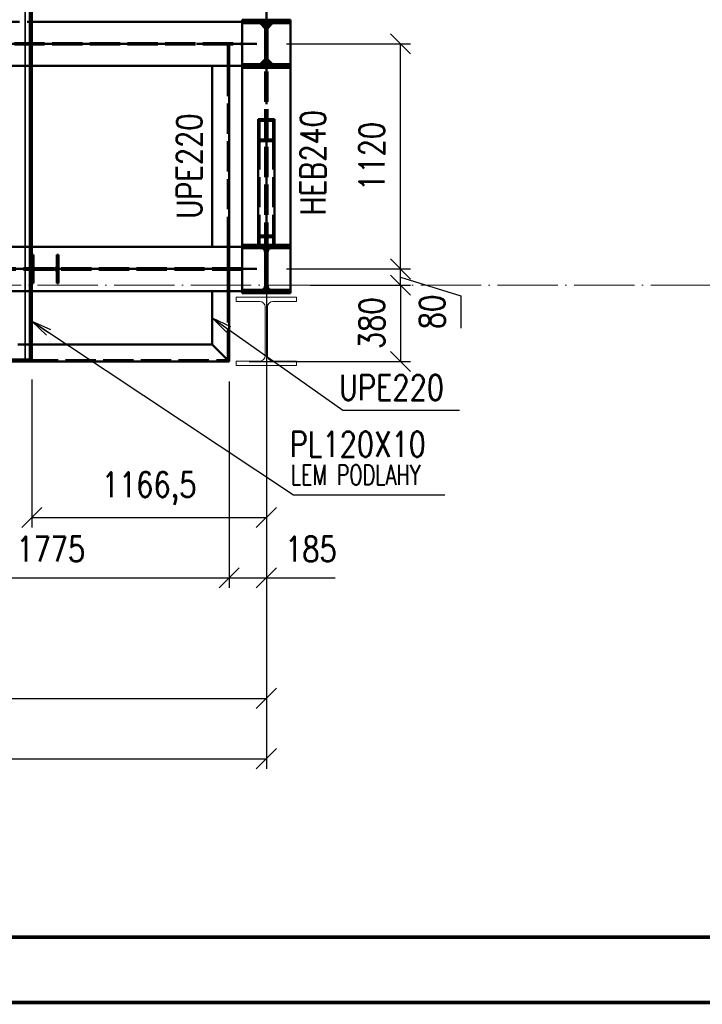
# Paper-space layout 'Layout1' of a CAD drawing. Extents: x -2 to 1033, y -36 to 596.
# Tile 14 of 60: x 389 to 457, y 0 to 98. Entities that reach past the tile are written whole.
import ezdxf
from ezdxf.enums import TextEntityAlignment as Align

# ---------------------------------------------------------------- set-up
doc = ezdxf.new("R2010")
doc.units = 0
for name, pattern in [('ACAD_ISO02W100', [15, 12, -3]), ('ACAD_ISO04W100', [30.5, 24, -3, 0.5, -3]), ('HP_01_CER_B', [8, 5, -1, 1, -1])]:
    doc.linetypes.add(name, pattern=pattern)
doc.layers.get('0').update_dxf_attribs({"linetype": 'CONTINUOUS'})
doc.layers.get('DEFPOINTS').update_dxf_attribs({"color": 132, "linetype": 'CONTINUOUS'})
doc.layers.add('RAMECEK_HP', color=251, linetype='CONTINUOUS')
for name, color, linetype, lineweight in [('SS_1.ET-HALA_TaO-RASTR', 7, 'HP_01_CER_B', 13), ('SS_1.ET-HALA_TaO-SLOUP', 9, 'CONTINUOUS', 13), ('SS_2.ET-HALA_TaO-VESTAVBA_A1÷B2-P.NOSNIK', 172, 'CONTINUOUS', 50), ('SS_2.ET-HALA_TaO-VESTAVBA_A1÷B2-PODLAHA_LEM', 102, 'CONTINUOUS', 50), ('SS_2.ET-HALA_TaO-VESTAVBA_A1÷B2-TRAPEZ.PLECH', 153, 'CONTINUOUS', 18), ('SS_2.ET-HALA_TaO-VESTAVBA_A1÷B2-VAZBA', 200, 'CONTINUOUS', 50), ('SS_KOTY', 3, 'CONTINUOUS', 25), ('SS_POPIS_PROFILU', 13, 'CONTINUOUS', 25), ('SS_SRAFY', 8, 'CONTINUOUS', 18)]:
    doc.layers.add(name, color=color, linetype=linetype, lineweight=lineweight)
doc.styles.add('ROMANS', font='romans.shx', dxfattribs={"width": 0.8})
doc.styles.add('romans.shx', font='romans.shx', dxfattribs={"height": 5})
doc.dimstyles.new('A-1_(2.5)_50AS', dxfattribs={"dimtxt": 2.5, "dimasz": 2, "dimexe": 1, "dimexo": 2, "dimgap": 0, "dimtad": 0, "dimdec": 1, "dimlfac": 50, "dimrnd": 1, "dimtxsty": 'ROMANS', "dimblk1": 'OBLIQUE', "dimblk2": 'OBLIQUE', "dimsah": 1, "dimcen": 2, "dimclrd": 256, "dimclre": 256, "dimclrt": 256, "dimadec": 1, "dimazin": 2, "dimtfac": 0.714286, "dimtdec": 1, "dimtmove": 0, "dimatfit": 3, "dimldrblk": 'OPEN', "dimfxl": 1, "dimtvp": 1.142857, "dimtfill": 1, "dimtolj": 1, "dimlwd": -1, "dimlwe": -1, "dimarcsym": 0})
pattern_1 = [(45, (-20.88442, -83.62095), (-0.044901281, 0.044901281), [])]

# ---------------------------------------------------------------- blocks, each defined once
blk = doc.blocks.new('*U6')
at = {"layer": 'RAMECEK_HP', "lineweight": 35, "const_width": 0.35}
for points in [[(0, 594), (0, 0), (841, 0), (841, 594)], [(6.5, 587.5), (6.5, 6.5), (834.5, 6.5), (834.5, 587.5)]]:
    blk.add_lwpolyline(points, close=True, dxfattribs=at)
at = {"layer": 'DEFPOINTS', "style": 'ROMANS', "width": 0.8}
blk.add_attdef('TISK', text='', height=10, dxfattribs=at).set_placement((841, -33), align=Align.RIGHT)
blk = doc.blocks.new('_Oblique')
at = {"color": 0, "linetype": 'ByBlock', "lineweight": -2}
blk.add_line((-0.5, -0.5), (0.5, 0.5), dxfattribs=at)
blk = doc.blocks.new('*D79')
at = {"layer": 'DEFPOINTS', "color": 0, "transparency": 16777216}
for p in [(374.416, 63.779, -4863.2), (409.916, 63.779, -4863.2), (409.916, 42.26)]:
    blk.add_point(p, dxfattribs=at)
at = {"layer": 'SS_KOTY', "transparency": 16777216}
for p, q in [((374.416, 61.779), (374.416, 41.26)), ((409.916, 61.779), (409.916, 41.26)), ((374.416, 42.26), (409.916, 42.26))]:
    blk.add_line(p, q, dxfattribs=at)
at = {"layer": 'SS_KOTY', "transparency": 16777216, "xscale": 2, "yscale": 2, "zscale": 2, "rotation": 180}
blk.add_blockref('_Oblique', (374.416, 42.26), dxfattribs=at)
at = {"layer": 'SS_KOTY', "transparency": 16777216, "xscale": 2, "yscale": 2, "zscale": 2}
blk.add_blockref('_Oblique', (409.916, 42.26), dxfattribs=at)
at = {"layer": 'SS_KOTY', "transparency": 16777216, "insert": (392.166, 45.117), "char_height": 2.5, "attachment_point": 5, "style": 'ROMANS', "bg_fill": 3, "box_fill_scale": 1.1, "bg_fill_color": 256, "bg_fill_true_color": 13158600, "bg_fill_transparency": 0}
blk.add_mtext('\\A1;1775', dxfattribs=at)
blk = doc.blocks.new('_OPEN')
at = {"color": 0, "linetype": 'ByBlock'}
for p, q in [((-1, 0.167), (0, 0)), ((0, 0), (-1, -0.167)), ((0, 0), (-1, 0))]:
    blk.add_line(p, q, dxfattribs=at)
blk = doc.blocks.new('*D80')
at = {"layer": 'DEFPOINTS', "color": 0, "transparency": 16777216}
for p in [(413.616, 72.979, -4863.2), (409.916, 63.779, -4863.2), (413.616, 42.26)]:
    blk.add_point(p, dxfattribs=at)
at = {"layer": 'SS_KOTY', "transparency": 16777216}
for p, q in [((413.616, 70.979), (413.616, 41.26)), ((409.916, 61.779), (409.916, 41.26)), ((409.916, 42.26), (413.616, 42.26)), ((413.616, 42.26), (420.473, 42.26))]:
    blk.add_line(p, q, dxfattribs=at)
at = {"layer": 'SS_KOTY', "transparency": 16777216, "xscale": 2, "yscale": 2, "zscale": 2, "rotation": 180}
blk.add_blockref('_Oblique', (409.916, 42.26), dxfattribs=at)
at = {"layer": 'SS_KOTY', "transparency": 16777216, "xscale": 2, "yscale": 2, "zscale": 2}
blk.add_blockref('_Oblique', (413.616, 42.26), dxfattribs=at)
at = {"layer": 'SS_KOTY', "transparency": 16777216, "insert": (418.044, 45.117), "char_height": 2.5, "attachment_point": 5, "style": 'ROMANS', "bg_fill": 3, "box_fill_scale": 1.1, "bg_fill_color": 256, "bg_fill_true_color": 13158600, "bg_fill_transparency": 0}
blk.add_mtext('\\A1;185', dxfattribs=at)
blk = doc.blocks.new('*D81')
at = {"layer": 'DEFPOINTS', "color": 0, "transparency": 16777216}
for p in [(299.916, 72.979, -4863.2), (413.616, 72.979, -4863.2), (413.616, 30.26)]:
    blk.add_point(p, dxfattribs=at)
at = {"layer": 'SS_KOTY', "transparency": 16777216}
for p, q in [((299.916, 70.979), (299.916, 29.26)), ((413.616, 70.979), (413.616, 29.26)), ((299.916, 30.26), (413.616, 30.26))]:
    blk.add_line(p, q, dxfattribs=at)
at = {"layer": 'SS_KOTY', "transparency": 16777216, "xscale": 2, "yscale": 2, "zscale": 2, "rotation": 180}
blk.add_blockref('_Oblique', (299.916, 30.26), dxfattribs=at)
at = {"layer": 'SS_KOTY', "transparency": 16777216, "xscale": 2, "yscale": 2, "zscale": 2}
blk.add_blockref('_Oblique', (413.616, 30.26), dxfattribs=at)
at = {"layer": 'SS_KOTY', "transparency": 16777216, "insert": (356.766, 33.117), "char_height": 2.5, "attachment_point": 5, "style": 'ROMANS', "bg_fill": 3, "box_fill_scale": 1.1, "bg_fill_color": 256, "bg_fill_true_color": 13158600, "bg_fill_transparency": 0}
blk.add_mtext('\\A1;5685', dxfattribs=at)
blk = doc.blocks.new('*D104')
at = {"layer": 'DEFPOINTS', "color": 0, "transparency": 16777216}
for p in [(416.016, 71.379), (409.916, 63.779, -4863.2), (426.967, 63.779)]:
    blk.add_point(p, dxfattribs=at)
at = {"layer": 'SS_KOTY', "transparency": 16777216}
for p, q in [((418.016, 71.379), (427.967, 71.379)), ((426.967, 71.379), (426.967, 63.779)), ((411.916, 63.779), (427.967, 63.779))]:
    blk.add_line(p, q, dxfattribs=at)
at = {"layer": 'SS_KOTY', "transparency": 16777216, "xscale": 2, "yscale": 2, "zscale": 2}
for p, rotation in [((426.967, 71.379), 90), ((426.967, 63.779), 270)]:
    blk.add_blockref('_Oblique', p, dxfattribs=dict(at, rotation=rotation))
at = {"layer": 'SS_KOTY', "transparency": 16777216, "insert": (424.11, 67.579), "char_height": 2.5, "attachment_point": 5, "rotation": 90, "style": 'ROMANS', "bg_fill": 3, "box_fill_scale": 1.1, "bg_fill_color": 256, "bg_fill_true_color": 13158600, "bg_fill_transparency": 0}
blk.add_mtext('\\A1;380', dxfattribs=at)
blk = doc.blocks.new('*D105')
at = {"layer": 'DEFPOINTS', "color": 0, "transparency": 16777216}
for p in [(413.616, 72.979, -4863.2), (426.967, 72.979), (416.016, 71.379)]:
    blk.add_point(p, dxfattribs=at)
at = {"layer": 'SS_KOTY', "transparency": 16777216}
for p, q in [((415.616, 72.979), (427.967, 72.979)), ((426.967, 71.379), (426.967, 72.979)), ((426.967, 72.179), (432.967, 70.321)), ((418.016, 71.379), (427.967, 71.379)), ((432.967, 70.321), (432.967, 67.083))]:
    blk.add_line(p, q, dxfattribs=at)
at = {"layer": 'SS_KOTY', "transparency": 16777216, "xscale": 2, "yscale": 2, "zscale": 2}
for p, rotation in [((426.967, 72.979), 90), ((426.967, 71.379), 270)]:
    blk.add_blockref('_Oblique', p, dxfattribs=dict(at, rotation=rotation))
at = {"layer": 'SS_KOTY', "transparency": 16777216, "insert": (430.11, 68.702), "char_height": 2.5, "attachment_point": 5, "rotation": 90, "style": 'ROMANS', "bg_fill": 3, "box_fill_scale": 1.1, "bg_fill_color": 256, "bg_fill_true_color": 13158600, "bg_fill_transparency": 0}
blk.add_mtext('\\A1;80', dxfattribs=at)
blk = doc.blocks.new('*D106')
at = {"layer": 'DEFPOINTS', "color": 0, "transparency": 16777216}
for p in [(413.616, 95.379, -4863.2), (426.967, 95.379), (413.616, 72.979, -4863.2)]:
    blk.add_point(p, dxfattribs=at)
at = {"layer": 'SS_KOTY', "transparency": 16777216}
for p, q in [((415.616, 95.379), (427.967, 95.379)), ((426.967, 72.979), (426.967, 95.379)), ((415.616, 72.979), (427.967, 72.979))]:
    blk.add_line(p, q, dxfattribs=at)
at = {"layer": 'SS_KOTY', "transparency": 16777216, "xscale": 2, "yscale": 2, "zscale": 2}
for p, rotation in [((426.967, 95.379), 90), ((426.967, 72.979), 270)]:
    blk.add_blockref('_Oblique', p, dxfattribs=dict(at, rotation=rotation))
at = {"layer": 'SS_KOTY', "transparency": 16777216, "insert": (424.11, 84.179), "char_height": 2.5, "attachment_point": 5, "rotation": 90, "style": 'ROMANS', "bg_fill": 3, "box_fill_scale": 1.1, "bg_fill_color": 256, "bg_fill_true_color": 13158600, "bg_fill_transparency": 0}
blk.add_mtext('\\A1;1120', dxfattribs=at)
blk = doc.blocks.new('*D107')
at = {"layer": 'DEFPOINTS', "color": 0, "transparency": 16777216}
for p in [(413.616, 72.979, -4863.2), (390.286, 63.979, -4860.8), (413.616, 48.26)]:
    blk.add_point(p, dxfattribs=at)
at = {"layer": 'SS_KOTY', "transparency": 16777216}
for p, q in [((413.616, 70.979), (413.616, 47.26)), ((390.286, 61.979), (390.286, 47.26)), ((390.286, 48.26), (413.616, 48.26))]:
    blk.add_line(p, q, dxfattribs=at)
at = {"layer": 'SS_KOTY', "transparency": 16777216, "xscale": 2, "yscale": 2, "zscale": 2, "rotation": 180}
blk.add_blockref('_Oblique', (390.286, 48.26), dxfattribs=at)
at = {"layer": 'SS_KOTY', "transparency": 16777216, "xscale": 2, "yscale": 2, "zscale": 2}
blk.add_blockref('_Oblique', (413.616, 48.26), dxfattribs=at)
at = {"layer": 'SS_KOTY', "transparency": 16777216, "insert": (401.951, 51.148), "char_height": 2.5, "attachment_point": 5, "style": 'ROMANS', "bg_fill": 3, "box_fill_scale": 1.1, "bg_fill_color": 256, "bg_fill_true_color": 13158600, "bg_fill_transparency": 0}
blk.add_mtext('\\A1;1166,5', dxfattribs=at)
blk = doc.blocks.new('*D108')
at = {"layer": 'DEFPOINTS', "color": 0, "transparency": 16777216}
for p in [(72.716, 78.379, -4863.2), (413.616, 72.979, -4863.2), (413.616, 24.26)]:
    blk.add_point(p, dxfattribs=at)
at = {"layer": 'SS_KOTY', "transparency": 16777216}
for p, q in [((72.716, 76.379), (72.716, 23.26)), ((413.616, 70.979), (413.616, 23.26)), ((72.716, 24.26), (413.616, 24.26))]:
    blk.add_line(p, q, dxfattribs=at)
at = {"layer": 'SS_KOTY', "transparency": 16777216, "xscale": 2, "yscale": 2, "zscale": 2, "rotation": 180}
blk.add_blockref('_Oblique', (72.716, 24.26), dxfattribs=at)
at = {"layer": 'SS_KOTY', "transparency": 16777216, "xscale": 2, "yscale": 2, "zscale": 2}
blk.add_blockref('_Oblique', (413.616, 24.26), dxfattribs=at)
at = {"layer": 'SS_KOTY', "transparency": 16777216, "insert": (243.166, 27.117), "char_height": 2.5, "attachment_point": 5, "style": 'ROMANS', "bg_fill": 3, "box_fill_scale": 1.1, "bg_fill_color": 256, "bg_fill_true_color": 13158600, "bg_fill_transparency": 0}
blk.add_mtext('\\A1;17045', dxfattribs=at)

psp = doc.layouts.get("Layout1")

# ---------------------------------------------------------------- linework, layer by layer
at = {"layer": 'SS_2.ET-HALA_TaO-VESTAVBA_A1÷B2-P.NOSNIK', "color": 3, "linetype": 'ACAD_ISO02W100', "ltscale": 0.25}
for p, q in [((382.3156, 97.5791), (390.2856, 97.5791)), ((302.3156, 95.4491), (411.2156, 95.4491)), ((302.3156, 95.3091), (411.2156, 95.3091)), ((409.7856, 93.2791), (409.7856, 95.309)), ((409.9156, 93.2791), (409.9156, 95.309)), ((390.2856, 93.1791), (382.3156, 93.1791)), ((409.9156, 93.2791), (409.7856, 93.2791)), ((409.7856, 93.2083), (409.7856, 93.2791)), ((409.7856, 93.1791), (409.7856, 93.2083)), ((409.9156, 93.2083), (409.9156, 93.2791)), ((409.9156, 93.1791), (409.9156, 93.2083))]:
    psp.add_line(p, q, dxfattribs=at)
at = {"layer": 'SS_2.ET-HALA_TaO-VESTAVBA_A1÷B2-P.NOSNIK', "color": 1, "linetype": 'Continuous', "ltscale": 0.25}
for p, q in [((390.2856, 97.5791), (411.2156, 97.5791)), ((411.2156, 97.4391), (411.2156, 93.3191)), ((411.2156, 93.1791), (390.2856, 93.1791))]:
    psp.add_line(p, q, dxfattribs=at)
at = {"layer": 'SS_2.ET-HALA_TaO-VESTAVBA_A1÷B2-PODLAHA_LEM', "color": 7, "linetype": 'ACAD_ISO04W100', "ltscale": 0.25}
psp.add_line((390.2856, 97.5791), (390.2856, 116.1791), dxfattribs=at)
at = {"layer": 'SS_2.ET-HALA_TaO-VESTAVBA_A1÷B2-VAZBA', "color": 1, "linetype": 'Continuous', "ltscale": 0.25}
for p, q in [((411.2156, 97.7791), (416.0156, 97.7791)), ((411.2156, 97.7791), (411.2156, 97.4391)), ((411.2156, 97.4391), (413.0956, 97.4391)), ((413.0156, 97.4191), (411.2156, 97.4191)), ((413.5156, 96.9191), (413.0156, 97.4191)), ((414.2156, 97.4191), (413.7156, 96.9191)), ((414.1356, 97.4391), (416.0156, 97.4391)), ((416.0156, 97.4191), (414.2156, 97.4191)), ((416.0156, 97.4391), (416.0156, 97.7791)), ((411.2156, 93.3391), (413.0156, 93.3391)), ((413.0956, 93.3191), (411.2156, 93.3191)), ((411.2156, 93.3191), (411.2156, 92.9791)), ((412.8156, 87.8867), (412.8156, 85.6981)), ((412.9356, 87.7225), (412.9356, 85.8622))]:
    psp.add_line(p, q, dxfattribs=at)
at = {"layer": 'SS_2.ET-HALA_TaO-VESTAVBA_A1÷B2-VAZBA', "color": 1, "linetype": 'Continuous', "ltscale": 0.25, "extrusion": (1.79393e-14, 4.33093e-14, -1)}
psp.add_arc((-413.0956, 97.0191), 0.42, 90, 180, dxfattribs=at)
at = {"layer": 'SS_2.ET-HALA_TaO-VESTAVBA_A1÷B2-VAZBA', "color": 1, "linetype": 'Continuous', "ltscale": 0.25, "extrusion": (-4.33093e-14, 1.79393e-14, -1)}
psp.add_arc((-414.1356, 97.0191), 0.42, 0, 90, dxfattribs=at)

# ---------------------------------------------------------------- block references
at = {"layer": 'RAMECEK_HP'}
psp.add_blockref('*U6', (0, 0), dxfattribs=at)

# ---------------------------------------------------------------- next in the draw order: dimensions: what is measured, and where the dimension line sits
at = {"layer": 'SS_KOTY'}
dim = psp.add_linear_dim(base=(409.9156, 42.2602), p1=(374.4156, 63.7791, -4863.2), p2=(409.9156, 63.7791, -4863.2), dimstyle='A-1_(2.5)_50AS', dxfattribs=at)
dim.commit()
dim.dimension.update_dxf_attribs({"geometry": '*D79', "text_midpoint": (392.1656, 45.1173)})

# ---------------------------------------------------------------- next in the draw order: dimensions: what is measured, and where the dimension line sits
dim = psp.add_linear_dim(base=(413.6156, 42.2602), p1=(409.9156, 63.7791, -4863.2), p2=(413.6156, 72.9791, -4863.2), dimstyle='A-1_(2.5)_50AS', dxfattribs=at)
dim.commit()
dim.dimension.update_dxf_attribs({"geometry": '*D80', "text_midpoint": (418.0442, 45.1173)})

# ---------------------------------------------------------------- next in the draw order: texts
at = {"layer": 'SS_POPIS_PROFILU', "color": 13, "style": 'romans.shx'}
for s, height, width, p in [('PL120X10', 2.5, 0.8, (415.933, 54.2976)), ('LEM PODLAHY', 2, 0.7, (416.0461, 51.4976))]:
    psp.add_text(s, height=height, dxfattribs=dict(at, width=width)).set_placement(p)

# ---------------------------------------------------------------- next in the draw order: dimensions: what is measured, and where the dimension line sits
at = {"layer": 'SS_KOTY'}
dim = psp.add_linear_dim(base=(413.6156, 30.2602), p1=(299.9156, 72.9791, -4863.2), p2=(413.6156, 72.9791, -4863.2), dimstyle='A-1_(2.5)_50AS', dxfattribs=at)
dim.commit()
dim.dimension.update_dxf_attribs({"geometry": '*D81', "text_midpoint": (356.7656, 33.1173)})

# ---------------------------------------------------------------- next in the draw order: dimensions: what is measured, and where the dimension line sits
dim = psp.add_linear_dim(base=(426.9669, 63.7791), p1=(416.0156, 71.3791), p2=(409.9156, 63.7791, -4863.2), angle=90, dimstyle='A-1_(2.5)_50AS', dxfattribs=at)
dim.commit()
dim.dimension.update_dxf_attribs({"geometry": '*D104', "text_midpoint": (424.1098, 67.5791)})

# ---------------------------------------------------------------- next in the draw order: linework, layer by layer
at = {"layer": 'SS_1.ET-HALA_TaO-SLOUP', "color": 5, "linetype": 'Continuous', "ltscale": 0.25}
psp.add_line((416.6156, 63.3791), (416.6156, 63.8091), dxfattribs=at)

# ---------------------------------------------------------------- next in the draw order: texts
at = {"layer": 'SS_POPIS_PROFILU', "color": 13, "style": 'romans.shx', "width": 0.8}
psp.add_text('UPE220', height=2.5, dxfattribs=at).set_placement((420.8329, 59.9327))

# ---------------------------------------------------------------- next in the draw order: dimensions: what is measured, and where the dimension line sits
at = {"layer": 'SS_KOTY'}
dim = psp.add_linear_dim(base=(426.9669, 72.9791), p1=(416.0156, 71.3791), p2=(413.6156, 72.9791, -4863.2), angle=90, dimstyle='A-1_(2.5)_50AS', override={"dimtmove": 1}, dxfattribs=at)
dim.commit()
dim.dimension.update_dxf_attribs({"geometry": '*D105', "text_midpoint": (432.9669, 70.3211), "dimtype": 160})

# ---------------------------------------------------------------- next in the draw order: linework, layer by layer
at = {"layer": 'SS_1.ET-HALA_TaO-SLOUP', "color": 5, "linetype": 'Continuous', "ltscale": 0.25}
psp.add_line((416.6156, 69.7491), (416.6156, 70.1791), dxfattribs=at)
at = {"layer": 'SS_2.ET-HALA_TaO-VESTAVBA_A1÷B2-VAZBA', "color": 1, "linetype": 'Continuous', "ltscale": 0.25}
psp.add_line((416.0156, 70.5791), (416.0156, 70.9191), dxfattribs=at)

# ---------------------------------------------------------------- next in the draw order: dimensions: what is measured, and where the dimension line sits
at = {"layer": 'SS_KOTY'}
dim = psp.add_linear_dim(base=(426.9669, 95.3791), p1=(413.6156, 72.9791, -4863.2), p2=(413.6156, 95.3791, -4863.2), angle=90, dimstyle='A-1_(2.5)_50AS', override={"dimtmove": 1}, dxfattribs=at)
dim.commit()
dim.dimension.update_dxf_attribs({"geometry": '*D106', "text_midpoint": (424.1098, 84.1791)})

# ---------------------------------------------------------------- next in the draw order: hatches: boundary and pattern name
at = {"layer": 'SS_SRAFY'}
h = psp.add_hatch(dxfattribs=at)
h.set_pattern_fill('ANSI31', color=5, scale=0.02, style=0)
h.set_pattern_definition(pattern_1)
h.paths.add_polyline_path([(416.0156, 97.4391), (416.0156, 97.7791), (411.2156, 97.7791), (411.2156, 97.4391), (413.0956, 97.4391, -0.4142136), (413.5156, 97.0191), (413.5156, 93.7391, -0.4142136), (413.0956, 93.3191), (411.2156, 93.3191), (411.2156, 92.9791), (416.0156, 92.9791), (416.0156, 93.3191), (414.1356, 93.3191, -0.4142136), (413.7156, 93.7391), (413.7156, 97.0191, -0.4142136), (414.1356, 97.4391)], flags=0)

# ---------------------------------------------------------------- next in the draw order: linework, layer by layer
at = {"layer": 'SS_2.ET-HALA_TaO-VESTAVBA_A1÷B2-P.NOSNIK', "color": 7, "linetype": 'ACAD_ISO04W100', "ltscale": 0.25}
psp.add_line((299.9156, 95.3791), (413.6156, 95.3791), dxfattribs=at)
at = {"layer": 'SS_2.ET-HALA_TaO-VESTAVBA_A1÷B2-VAZBA', "color": 7, "linetype": 'ACAD_ISO04W100', "ltscale": 0.25}
psp.add_line((413.6156, 322.9791), (413.6156, 95.3791), dxfattribs=at)
at = {"layer": 'SS_2.ET-HALA_TaO-VESTAVBA_A1÷B2-VAZBA', "color": 1, "linetype": 'Continuous', "ltscale": 0.25}
for p, q in [((413.5156, 93.7391), (413.5156, 97.0191)), ((413.7156, 93.7391), (413.7156, 97.0191)), ((416.0156, 93.3391), (416.0156, 97.4191)), ((413.0156, 93.3391), (413.5156, 93.8391)), ((413.7156, 93.8391), (414.2156, 93.3391)), ((416.0156, 93.3191), (414.1356, 93.3191)), ((414.2156, 93.3391), (416.0156, 93.3391)), ((416.0156, 92.9791), (416.0156, 93.3191)), ((416.0156, 92.9791), (411.2156, 92.9791)), ((416.0156, 75.3791), (416.0156, 92.979)), ((414.4156, 87.8867), (412.8156, 87.8867)), ((414.2956, 87.7225), (412.9356, 87.7225)), ((414.2956, 87.7225), (414.2956, 85.8622)), ((414.4156, 85.6981), (414.4156, 87.8867)), ((414.4156, 85.6981), (412.8156, 85.6981)), ((414.2956, 85.8622), (412.9356, 85.8622)), ((416.0156, 75.0391), (416.0156, 75.3791)), ((416.0156, 70.9191), (416.0156, 75.0391))]:
    psp.add_line(p, q, dxfattribs=at)
at = {"layer": 'SS_2.ET-HALA_TaO-VESTAVBA_A1÷B2-VAZBA', "color": 1, "linetype": 'Continuous', "ltscale": 0.25, "extrusion": (1.79393e-14, -4.33093e-14, -1)}
psp.add_arc((-413.0956, 93.7391), 0.42, 180, 270, dxfattribs=at)
at = {"layer": 'SS_2.ET-HALA_TaO-VESTAVBA_A1÷B2-VAZBA', "color": 1, "linetype": 'Continuous', "ltscale": 0.25, "extrusion": (-4.33093e-14, -1.79393e-14, -1)}
psp.add_arc((-414.1356, 93.7391), 0.42, 270, 0, dxfattribs=at)

# ---------------------------------------------------------------- next in the draw order: texts
at = {"layer": 'SS_POPIS_PROFILU', "color": 13, "style": 'romans.shx', "width": 0.8}
psp.add_text('HEB240', height=2.5, rotation=90, dxfattribs=at).set_placement((419.5156, 78.3294))

# ---------------------------------------------------------------- next in the draw order: dimensions: what is measured, and where the dimension line sits
at = {"layer": 'SS_KOTY'}
dim = psp.add_linear_dim(base=(413.6156, 48.2602), p1=(390.2856, 63.9791, -4860.8), p2=(413.6156, 72.9791, -4863.2), dimstyle='A-1_(2.5)_50AS', override={"dimgap": 1.4, "dimtad": 1, "dimrnd": 0.1}, dxfattribs=at)
dim.commit()
dim.dimension.update_dxf_attribs({"geometry": '*D107', "text_midpoint": (401.9506, 51.1483)})

# ---------------------------------------------------------------- next in the draw order: dimensions: what is measured, and where the dimension line sits
dim = psp.add_linear_dim(base=(413.6156, 24.2602), p1=(72.7156, 78.3791, -4863.2), p2=(413.6156, 72.9791, -4863.2), dimstyle='A-1_(2.5)_50AS', dxfattribs=at)
dim.commit()
dim.dimension.update_dxf_attribs({"geometry": '*D108', "text_midpoint": (243.1656, 27.1173)})

# ---------------------------------------------------------------- next in the draw order: hatches: boundary and pattern name
at = {"layer": 'SS_SRAFY'}
h = psp.add_hatch(dxfattribs=at)
h.set_pattern_fill('ANSI31', color=5, scale=0.02, style=0)
h.set_pattern_definition(pattern_1)
h.paths.add_polyline_path([(411.2156, 75.0391), (413.0956, 75.0391, -0.4142136), (413.5156, 74.6191), (413.5156, 71.3391, -0.4142136), (413.0956, 70.9191), (411.2156, 70.9191), (411.2156, 70.5791), (416.0156, 70.5791), (416.0156, 70.9191), (414.1356, 70.9191, -0.4142136), (413.7156, 71.3391), (413.7156, 74.6191, -0.4142136), (414.1356, 75.0391), (416.0156, 75.0391), (416.0156, 75.3791), (411.2156, 75.3791)], flags=0)
h = psp.add_hatch(dxfattribs=at)
h.set_pattern_fill('ANSI31', color=5, scale=0.02, style=0)
h.set_pattern_definition(pattern_1)
h.paths.add_polyline_path([(392.9456, 74.3791), (392.7756, 74.3791), (392.7756, 73.2741, -0.4142136), (392.5356, 73.0341), (390.6956, 73.0341, -0.4142136), (390.4556, 73.2741), (390.4556, 74.3791), (390.2856, 74.3791), (390.2856, 71.5791), (390.4556, 71.5791), (390.4556, 72.6841, -0.4142136), (390.6956, 72.9241), (392.5356, 72.9241, -0.4142136), (392.7756, 72.6841), (392.7756, 71.5791), (392.9456, 71.5791)], flags=0)

# ---------------------------------------------------------------- next in the draw order: linework, layer by layer
at = {"layer": 'SS_1.ET-HALA_TaO-RASTR', "linetype": 'ACAD_ISO04W100', "ltscale": 0.25}
psp.add_line((47.7156, 71.3791), (584.4733, 71.3791), dxfattribs=at)
at = {"layer": 'SS_1.ET-HALA_TaO-SLOUP', "color": 5, "linetype": 'Continuous', "ltscale": 0.25}
for p, q in [((416.6156, 70.1791), (410.6156, 70.1791)), ((410.6156, 70.1791), (410.6156, 69.7491)), ((410.6156, 69.7491), (412.9556, 69.7491)), ((414.2756, 69.7491), (416.6156, 69.7491)), ((413.4956, 69.2091), (413.4956, 64.3491)), ((413.7356, 64.3491), (413.7356, 69.2091)), ((412.9556, 63.8091), (410.6156, 63.8091)), ((410.6156, 63.8091), (410.6156, 63.3791)), ((416.6156, 63.8091), (414.2756, 63.8091)), ((410.6156, 63.3791), (416.6156, 63.3791))]:
    psp.add_line(p, q, dxfattribs=at)
at = {"layer": 'SS_1.ET-HALA_TaO-SLOUP', "color": 5, "linetype": 'Continuous', "ltscale": 0.25, "extrusion": (0, 0, -1)}
for centre, start, end in [((-412.9556, 69.2091), 90, 180), ((-414.2756, 69.2091), 0, 90), ((-412.9556, 64.3491), 180, 270), ((-414.2756, 64.3491), 270, 0)]:
    psp.add_arc(centre, 0.54, start, end, dxfattribs=at)
at = {"layer": 'SS_2.ET-HALA_TaO-VESTAVBA_A1÷B2-P.NOSNIK', "color": 7, "linetype": 'ACAD_ISO04W100', "ltscale": 0.25}
for p, q in [((409.9156, 95.3791), (409.9156, 72.9791)), ((299.9156, 72.9791), (413.6156, 72.9791)), ((409.9156, 72.9791), (409.9156, 63.7791)), ((409.9156, 63.7791), (303.5156, 63.7791))]:
    psp.add_line(p, q, dxfattribs=at)
at = {"layer": 'SS_2.ET-HALA_TaO-VESTAVBA_A1÷B2-P.NOSNIK', "color": 1, "linetype": 'Continuous', "ltscale": 0.25}
for p, q in [((408.2156, 93.1791), (408.2156, 75.1791)), ((409.9156, 75.1791), (409.9156, 93.1791)), ((411.2156, 75.1791), (390.2856, 75.1791)), ((411.2156, 75.0391), (411.2156, 70.9191)), ((390.4556, 74.3791), (390.2856, 74.3791)), ((390.2856, 74.3791), (390.2856, 71.5791)), ((390.4556, 73.2741), (390.4556, 74.3791)), ((392.9456, 74.3791), (392.7756, 74.3791)), ((392.7756, 74.3791), (392.7756, 73.2741)), ((392.9456, 71.5791), (392.9456, 74.3791)), ((390.4556, 71.5791), (390.4556, 72.6841)), ((392.5356, 73.0341), (390.6956, 73.0341)), ((390.6956, 72.9241), (392.5356, 72.9241)), ((392.7756, 72.6841), (392.7756, 71.5791)), ((390.2856, 71.5791), (390.4556, 71.5791)), ((392.7756, 71.5791), (392.9456, 71.5791)), ((411.2156, 70.7791), (390.2856, 70.7791)), ((408.2156, 70.7791), (408.2156, 65.4791)), ((409.9156, 63.7791), (409.9156, 70.7791)), ((390.2856, 65.4791), (408.2156, 65.4791)), ((409.9156, 63.7791), (408.2156, 65.4791)), ((390.2856, 63.7791), (409.9156, 63.7791))]:
    psp.add_line(p, q, dxfattribs=at)
at = {"layer": 'SS_2.ET-HALA_TaO-VESTAVBA_A1÷B2-P.NOSNIK', "color": 3, "linetype": 'ACAD_ISO02W100', "ltscale": 0.25}
for p, q in [((409.7856, 75.1791), (409.7856, 93.1791)), ((390.2856, 75.1791), (382.3156, 75.1791)), ((409.7856, 75.1498), (409.7856, 75.1791)), ((409.7856, 75.0791), (409.7856, 75.1498)), ((409.7856, 75.0791), (409.9156, 75.0791)), ((409.7856, 73.0491), (409.7856, 75.0791)), ((409.9156, 75.1498), (409.9156, 75.1791)), ((409.9156, 75.0791), (409.9156, 75.1498)), ((409.9156, 73.0491), (409.9156, 75.0791)), ((411.2156, 73.0491), (302.3156, 73.0491)), ((411.2156, 72.9091), (302.3156, 72.9091)), ((409.7856, 70.8791), (409.7856, 72.909)), ((409.9156, 70.8791), (409.9156, 72.909)), ((390.2856, 70.7791), (382.3156, 70.7791)), ((409.9156, 70.8791), (409.7856, 70.8791)), ((409.7856, 70.8083), (409.7856, 70.8791)), ((409.7856, 70.7791), (409.7856, 70.8083)), ((409.7856, 63.9091), (409.7856, 70.7791)), ((409.9156, 70.8083), (409.9156, 70.8791)), ((409.9156, 70.7791), (409.9156, 70.8083)), ((390.0856, 65.4791), (390.2856, 65.4791)), ((303.6456, 63.9091), (409.7856, 63.9091))]:
    psp.add_line(p, q, dxfattribs=at)
at = {"layer": 'SS_2.ET-HALA_TaO-VESTAVBA_A1÷B2-P.NOSNIK', "color": 1, "linetype": 'Continuous', "ltscale": 0.25, "extrusion": (7.57912e-14, 3.13938e-14, -1)}
psp.add_arc((-390.6956, 73.2741), 0.24, 270, 0, dxfattribs=at)
at = {"layer": 'SS_2.ET-HALA_TaO-VESTAVBA_A1÷B2-P.NOSNIK', "color": 1, "linetype": 'Continuous', "ltscale": 0.25, "extrusion": (0, 0, -1)}
for centre, start, end in [((-390.6956, 72.6841), 0, 90), ((-392.5356, 72.6841), 90, 180)]:
    psp.add_arc(centre, 0.24, start, end, dxfattribs=at)
at = {"layer": 'SS_2.ET-HALA_TaO-VESTAVBA_A1÷B2-P.NOSNIK', "color": 1, "linetype": 'Continuous', "ltscale": 0.25, "extrusion": (-3.13938e-14, 7.57912e-14, -1)}
psp.add_arc((-392.5356, 73.2741), 0.24, 180, 270, dxfattribs=at)
at = {"layer": 'SS_2.ET-HALA_TaO-VESTAVBA_A1÷B2-PODLAHA_LEM', "color": 1, "linetype": 'Continuous', "ltscale": 0.25}
for p, q in [((390.0856, 72.9791), (390.0856, 118.3791)), ((390.2856, 116.9791), (390.2856, 74.3791)), ((390.2856, 72.9791), (390.0856, 72.9791)), ((390.0856, 63.9791), (390.0856, 72.9791)), ((390.2856, 71.5791), (390.2856, 63.9791)), ((390.2856, 63.9791), (303.5156, 63.9791)), ((303.5156, 63.7791), (390.2856, 63.7791)), ((390.2856, 63.9791), (390.2856, 63.7791))]:
    psp.add_line(p, q, dxfattribs=at)
at = {"layer": 'SS_2.ET-HALA_TaO-VESTAVBA_A1÷B2-PODLAHA_LEM', "color": 7, "linetype": 'ACAD_ISO04W100', "ltscale": 0.25}
for p, q in [((390.2856, 72.9791), (390.2856, 118.3791)), ((390.2856, 75.1791), (390.2856, 93.1791)), ((390.2856, 63.7791), (390.2856, 72.9791)), ((390.2856, 65.4791), (390.2856, 70.7791)), ((303.5156, 63.7791), (390.2856, 63.7791))]:
    psp.add_line(p, q, dxfattribs=at)
at = {"layer": 'SS_2.ET-HALA_TaO-VESTAVBA_A1÷B2-PODLAHA_LEM', "color": 3, "linetype": 'ACAD_ISO02W100', "ltscale": 0.25}
psp.add_line((388.8856, 65.4791), (390.0856, 65.4791), dxfattribs=at)
at = {"layer": 'SS_2.ET-HALA_TaO-VESTAVBA_A1÷B2-TRAPEZ.PLECH', "color": 5, "linetype": 'Continuous', "ltscale": 0.25}
for p, q in [((389.5917, 63.9791), (389.5917, 212.379)), ((389.6567, 212.379), (389.6567, 63.9791))]:
    psp.add_line(p, q, dxfattribs=at)
at = {"layer": 'SS_2.ET-HALA_TaO-VESTAVBA_A1÷B2-TRAPEZ.PLECH', "color": 5, "linetype": 'ACAD_ISO02W100', "ltscale": 0.25}
psp.add_line((389.6396, 212.379), (389.6396, 63.9791), dxfattribs=at)
at = {"layer": 'SS_2.ET-HALA_TaO-VESTAVBA_A1÷B2-VAZBA', "color": 7, "linetype": 'ACAD_ISO04W100', "ltscale": 0.25}
for p, q in [((413.6156, 95.3791), (413.6156, 72.9791)), ((413.6156, 72.9791), (413.6156, 86.7924))]:
    psp.add_line(p, q, dxfattribs=at)
at = {"layer": 'SS_2.ET-HALA_TaO-VESTAVBA_A1÷B2-VAZBA', "color": 1, "linetype": 'Continuous', "ltscale": 0.25}
for p, q in [((411.2156, 92.979), (411.2156, 75.3791)), ((412.8156, 85.6981), (412.8156, 75.3791)), ((414.4156, 75.3791), (414.4156, 85.6981)), ((416.0156, 75.3791), (411.2156, 75.3791)), ((411.2156, 75.3791), (411.2156, 75.0391)), ((411.2156, 75.0391), (413.0956, 75.0391)), ((413.5156, 71.3391), (413.5156, 74.6191)), ((413.7156, 71.3391), (413.7156, 74.6191)), ((414.1356, 75.0391), (416.0156, 75.0391)), ((413.0956, 70.9191), (411.2156, 70.9191)), ((411.2156, 70.9191), (411.2156, 70.5791)), ((411.2156, 70.5791), (416.0156, 70.5791)), ((416.0156, 70.9191), (414.1356, 70.9191))]:
    psp.add_line(p, q, dxfattribs=at)
at = {"layer": 'SS_2.ET-HALA_TaO-VESTAVBA_A1÷B2-VAZBA', "color": 3, "linetype": 'ACAD_ISO02W100', "ltscale": 0.25}
for p, q in [((413.5156, 74.6191), (413.5156, 92.979)), ((413.7156, 74.6191), (413.7156, 92.979)), ((412.9356, 85.8622), (412.9356, 75.3791)), ((414.2956, 85.8622), (414.2956, 75.3791)), ((412.8156, 76.3134), (414.4156, 76.3134)), ((412.9356, 76.1492), (414.2956, 76.1492)), ((413.5156, 70.5791), (413.5156, 71.3391)), ((413.7156, 70.5791), (413.7156, 71.3391))]:
    psp.add_line(p, q, dxfattribs=at)
at = {"layer": 'SS_2.ET-HALA_TaO-VESTAVBA_A1÷B2-VAZBA', "color": 1, "linetype": 'Continuous', "ltscale": 0.25, "extrusion": (-1.79393e-14, -4.33093e-14, -1)}
psp.add_arc((-413.0956, 74.6191), 0.42, 90, 180, dxfattribs=at)
at = {"layer": 'SS_2.ET-HALA_TaO-VESTAVBA_A1÷B2-VAZBA', "color": 1, "linetype": 'Continuous', "ltscale": 0.25, "extrusion": (4.33093e-14, -1.79393e-14, -1)}
psp.add_arc((-414.1356, 74.6191), 0.42, 0, 90, dxfattribs=at)
at = {"layer": 'SS_2.ET-HALA_TaO-VESTAVBA_A1÷B2-VAZBA', "color": 1, "linetype": 'Continuous', "ltscale": 0.25, "extrusion": (-1.79393e-14, 4.33093e-14, -1)}
psp.add_arc((-413.0956, 71.3391), 0.42, 180, 270, dxfattribs=at)
at = {"layer": 'SS_2.ET-HALA_TaO-VESTAVBA_A1÷B2-VAZBA', "color": 1, "linetype": 'Continuous', "ltscale": 0.25, "extrusion": (4.33093e-14, 1.79393e-14, -1)}
psp.add_arc((-414.1356, 71.3391), 0.42, 270, 0, dxfattribs=at)
at = {"layer": 'SS_POPIS_PROFILU', "color": 0, "linetype": 'ByBlock'}
for p, q in [((391.7673, 66.395), (390.2856, 67.7791)), ((390.2856, 67.7791), (392.1361, 66.9504)), ((390.2856, 67.7791), (391.9517, 66.6727)), ((409.6555, 66.7016), (408.2156, 68.1291)), ((408.2156, 68.1291), (410.0407, 67.2458)), ((408.2156, 68.1291), (409.8481, 66.9737))]:
    psp.add_line(p, q, dxfattribs=at)
at = {"layer": 'SS_POPIS_PROFILU', "color": 13}
for points in [[(390.2856, 67.7791), (416.3101, 50.4976), (431.3577, 50.4976)], [(408.2156, 68.1291), (421.2101, 58.9327), (432.8291, 58.9327)]]:
    psp.add_lwpolyline(points, dxfattribs=at)

# ---------------------------------------------------------------- next in the draw order: texts
at = {"layer": 'SS_POPIS_PROFILU', "color": 13, "style": 'romans.shx', "width": 0.8}
psp.add_text('UPE220', height=2.5, rotation=90, dxfattribs=at).set_placement((407.2056, 77.9974))

doc.saveas('drawing.dxf')
